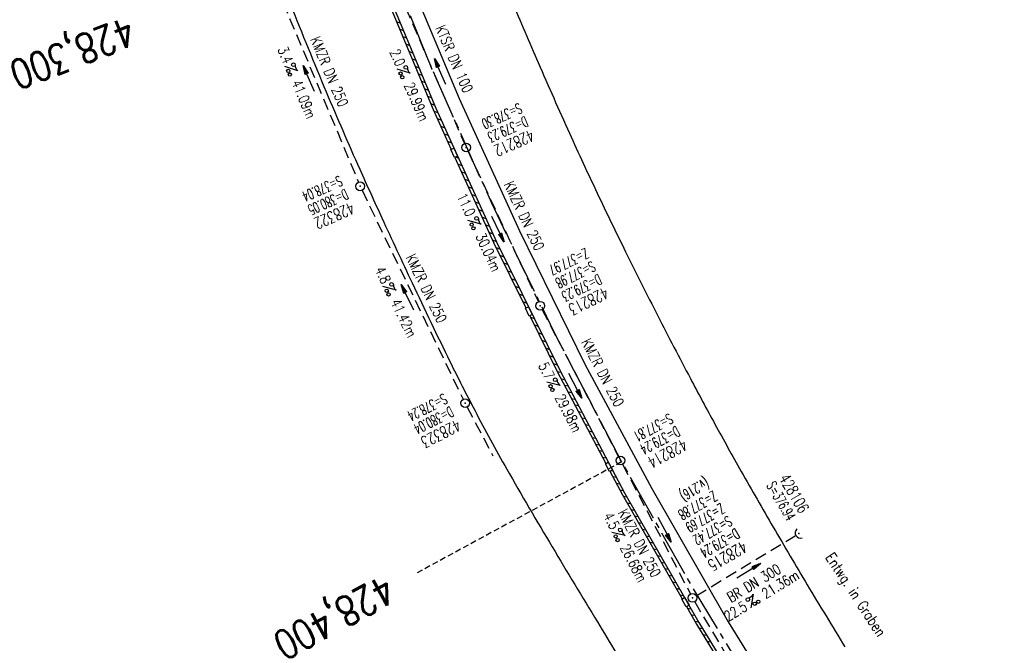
# Model space of a CAD drawing. Extents: x 450316 to 454644, y 428795 to 436505.
# Tile 13 of 256: x 452945 to 453114, y 429766 to 429873. Entities that reach past the tile are written whole.
import ezdxf
from ezdxf.enums import TextEntityAlignment as Align

# ---------------------------------------------------------------- set-up
doc = ezdxf.new("R2010")
doc.units = 0
doc.header["$LTSCALE"] = 2
doc.header["$MEASUREMENT"] = 0
for name, pattern in [('ACHSE', [5.5, 4, -0.5, 0.5, -0.5]), ('AUSGEZOGEN', [0]), ('GESTRICH-X2', [1.5, 1, -0.5]), ('GESTRICHELT', [0.75, 0.5, -0.25])]:
    doc.linetypes.add(name, pattern=pattern)
doc.layers.get('0').update_dxf_attribs({"linetype": 'CONTINUOUS'})
for name, color, linetype in [('ACHSETOP', 1, 'ACHSE'), ('FBR', 8, 'CONTINUOUS'), ('HEKTOM', 1, 'GESTRICHELT'), ('KANAL', 7, 'GESTRICH-X2'), ('PFEIL', 7, 'CONTINUOUS'), ('RINNE', 8, 'CONTINUOUS'), ('SCHACHTNR', 6, 'CONTINUOUS'), ('SCHRIFT', 7, 'AUSGEZOGEN'), ('SCHSYMBOL', 7, 'CONTINUOUS'), ('TEXTO', 4, 'CONTINUOUS'), ('TEXTU', 4, 'CONTINUOUS')]:
    doc.layers.add(name, color=color, linetype=linetype)
doc.styles.add('ROMANS', font='romans.shx', dxfattribs={"width": 0.8})

# ---------------------------------------------------------------- blocks, each defined once
blk = doc.blocks.new('40')
at = {"color": 0}
blk.add_arc((0.02, 0.31), 0.91, 192.5363, 347.4637, dxfattribs=at)
blk.add_point((0, 0), dxfattribs=at)
blk = doc.blocks.new('PROM')
blk.add_line((1.57, 1.82), (0.02, 0.02))
for centre, radius in [((0.32, 1.51), 0.317), ((0.94, 0.29), 0.283), ((1.64, 0.29), 0.283)]:
    blk.add_circle(centre, radius)
blk.add_arc((0.99, 2.68), 1.03, 239.1414, 303.3549)
blk = doc.blocks.new('PFEIL2')
at = {"color": 0}
for p, q in [((0.88, 0), (-2.4, -0.01)), ((0.88, -0.27), (0.88, 0.28)), ((0.88, 0.28), (2.43, 0.01)), ((0.91, 0.27), (0.88, 0.26)), ((0.97, 0.26), (0.88, 0.25)), ((1.02, 0.25), (0.88, 0.23)), ((1.07, 0.24), (0.88, 0.21)), ((1.13, 0.23), (0.88, 0.19)), ((1.18, 0.22), (0.88, 0.17)), ((1.24, 0.21), (0.88, 0.15)), ((1.29, 0.21), (0.88, 0.14)), ((1.34, 0.2), (0.88, 0.12)), ((1.4, 0.19), (0.88, 0.1)), ((1.45, 0.18), (0.88, 0.08)), ((1.51, 0.17), (0.88, 0.06)), ((1.56, 0.16), (0.88, 0.04)), ((1.61, 0.15), (0.88, 0.02)), ((1.67, 0.14), (0.88, 0.01)), ((1.72, 0.13), (0.88, -0.01)), ((1.78, 0.12), (0.88, -0.03)), ((1.83, 0.11), (0.88, -0.05)), ((1.88, 0.1), (0.88, -0.07)), ((1.94, 0.09), (0.88, -0.09)), ((2.05, 0.08), (0.88, -0.12)), ((1.99, 0.08), (0.88, -0.11)), ((2.1, 0.07), (0.88, -0.14)), ((2.15, 0.06), (0.88, -0.16)), ((2.21, 0.05), (0.88, -0.18)), ((2.26, 0.04), (0.88, -0.2)), ((2.32, 0.03), (0.88, -0.22)), ((2.37, 0.02), (0.88, -0.23)), ((2.42, 0.01), (0.88, -0.25)), ((2.43, 0.01), (0.88, -0.27))]:
    blk.add_line(p, q, dxfattribs=at)
blk = doc.blocks.new('GST')
at = {"color": 0}
blk.add_circle((0, 0), 0.75, dxfattribs=at)
blk.add_point((0, 0), dxfattribs=at)
blk = doc.blocks.new('10')
blk.add_blockref('GST', (0, 0))

msp = doc.modelspace()

# ---------------------------------------------------------------- linework, layer by layer
for points in [[(453019.73, 429850.8), (453020.35, 429849.43), (453019.81, 429849.19), (453019.2, 429850.56)], [(453032.53, 429823.54), (453033.2, 429822.19), (453032.67, 429821.93), (453032.01, 429823.28)], [(453046.27, 429796.82), (453046.99, 429795.5), (453046.48, 429795.22), (453045.76, 429796.54)], [(453059.38, 429773.51), (453060.14, 429772.22), (453059.64, 429771.92), (453058.88, 429773.22)]]:
    msp.add_lwpolyline(points, close=True)
at = {"layer": 'ACHSETOP', "flags": 128}
msp.add_lwpolyline([(452882.25, 430569.49), (452879.03, 430544.7), (452876.58, 430519.82), (452874.91, 430494.88), (452874.02, 430469.89), (452873.92, 430444.9), (452874.59, 430419.91), (452876.05, 430394.95), (452878.29, 430370.05), (452881.31, 430345.23), (452885.25, 430320.53), (452889.66, 430295.95), (452894.99, 430271.52), (452901.08, 430247.28), (452903.96, 430236.83), (452907.81, 430223.2), (452914.61, 430199.14), (452921.4, 430175.08), (452928.2, 430151.02), (452934.99, 430126.97), (452941.79, 430102.91), (452948.59, 430078.85), (452955.39, 430054.79), (452962.18, 430030.73), (452968.98, 430006.67), (452975.78, 429982.61), (452981.97, 429960.67), (452982.57, 429958.56), (452989.81, 429934.63), (452997.79, 429910.94), (453006.51, 429887.51), (453015.96, 429864.36), (453026.12, 429841.52), (453036.99, 429819.01), (453048.56, 429796.85), (453060.82, 429775.06), (453073.75, 429753.67), (453087.35, 429732.69), (453101.59, 429712.15), (453116.47, 429692.06), (453131.97, 429672.44), (453148.07, 429653.32), (453164.77, 429634.71), (453182.03, 429616.64), (453199.86, 429599.1), (453218.22, 429582.14), (453237.1, 429565.76), (453256.49, 429549.97), (453276.36, 429534.8), (453296.69, 429520.26), (453317.47, 429506.36), (453338.67, 429493.12), (453360.28, 429480.54), (453382.27, 429468.65), (453404.61, 429457.45), (453427.3, 429446.95), (453450.31, 429437.17), (453455.65, 429435.02), (453473.53, 429427.89), (453496.75, 429418.64), (453519.97, 429409.38), (453543.2, 429400.12), (453566.42, 429390.87), (453589.64, 429381.61), (453612.87, 429372.36), (453636.09, 429363.1), (453659.31, 429353.84), (453682.54, 429344.59), (453705.76, 429335.33), (453728.98, 429326.08), (453752.21, 429316.82), (453775.43, 429307.57), (453798.65, 429298.31), (453821.88, 429289.05), (453845.1, 429279.8), (453868.32, 429270.54), (453891.55, 429261.28), (453896.83, 429259.18), (453961.22, 429233.52, -0.000003), (453966.34, 429231.47, -0.000001), (453992.07, 429221.22, -0.003794), (454011.42, 429213.34, -0.001728), (454053.72, 429195.55, -0.007748), (454090.31, 429179.35, -0.005168), (454144.52, 429153.66, -0.006197), (454189.08, 429131.27, -0.006166), (454233.31, 429107.68, -0.005197), (454276.72, 429083.23, -0.005161), (454319.92, 429057.71, -0.004418), (454344.17, 429042.75, -0.003181), (454377.54, 429021.46, -0.001663), (454389.57, 429013.62)], format="xyb", dxfattribs=at)
at = {"layer": 'FBR', "flags": 128}
for points in [[(453276.71, 431178.63, -0.000118), (453287.06, 431188.26, -0.000276), (453291.49, 431192.36, -0.000001), (453311.41, 431210.82, -0.000243), (453311.47, 431210.88, -0.000468), (453320.71, 431219.4, 0.000406), (453331.34, 431229.21, 0.000197), (453340.22, 431237.43, -0.00015), (453349.11, 431245.64, -0.000461), (453368.01, 431263.09, 0.000541), (453384.11, 431277.95, 0.000242), (453392.43, 431285.66, -0.000279)], [(452982.36, 430022.41, 0.000099), (452986.6, 430007.43, 0.00045), (452988.51, 430000.7, -0.000179), (452993.34, 429983.74, -0.001026), (452995.98, 429974.4, 0.000761), (452999.52, 429961.81, 0.004954), (453002.19, 429952.73, 0.002983), (453006.86, 429937.73, 0.005874), (453011.21, 429924.57, 0.005241), (453016.41, 429909.94, 0.003663), (453021.06, 429897.57, 0.004242), (453025.25, 429886.94, 0.003142), (453029.66, 429876.21, 0.003136), (453034.22, 429865.51, 0.003859), (453039.58, 429853.39, 0.004498), (453044.36, 429843.07, 0.004072), (453049.25, 429832.95, 0.003723), (453054.77, 429821.97, 0.002908), (453060.38, 429811.19, 0.003972), (453064.59, 429803.35, 0.00351), (453069.12, 429795.22, 0.002954), (453074.62, 429785.63, 0.003102), (453080.47, 429775.72, 0.002854), (453086.95, 429765.03, 0.003811)], [(453087.6, 429763.99, 0.000211), (453099.52, 429745.25, 0.008073)]]:
    msp.add_lwpolyline(points, format="xyb", dxfattribs=at)
for points in [[(452958.85, 430051.24), (452973.17, 430000.39), (452985.61, 429956.45), (452992.21, 429934.76), (452996.38, 429922.08), (453003.71, 429901.49), (453011.7, 429880.75), (453020.65, 429859.36), (453030.98, 429836.58), (453042.26, 429813.67), (453053.73, 429792.29), (453066.89, 429769.33), (453080.35, 429747.57), (453085.99, 429738.92), (453097.58, 429721.76), (453107.99, 429706.98), (453108.52, 429705.95), (453111.07, 429702.47)], [(452962.16, 430023.18), (452969.19, 429998.31), (452976.65, 429971.98), (452983.1, 429949.55), (452989.73, 429928.39), (452997.2, 429906.57), (453006.71, 429881.48), (453016.62, 429857.67), (453027.05, 429834.68), (453037.92, 429812.64), (453049.12, 429791.44), (453061.85, 429769.23), (453072.97, 429751.01), (453076.15, 429746.03), (453088.77, 429726.82), (453101.78, 429708.27), (453109.18, 429698.08)]]:
    msp.add_lwpolyline(points, dxfattribs=at)
at = {"layer": 'FBR'}
msp.add_lwpolyline([(452991.62, 429875.57, 0.004972), (452997.78, 429860.48, 0.005601), (453003.54, 429847.2, 0.00279), (453007.35, 429838.8, 0.00209), (453012.54, 429827.64, 0.004195), (453019.05, 429814.11, 0.006692), (453023.31, 429805.72, 0.008159), (453028.81, 429795.63, 0.006038), (453036.63, 429782.22, 0.00089), (453044.39, 429769.34, 0.001066), (453050.9, 429758.61, 0.001075)], format="xyb", dxfattribs=at)
at = {"layer": 'HEKTOM'}
msp.add_line((453048.56, 429796.84), (453013.41, 429777.78), dxfattribs=at)
at = {"layer": 'KANAL'}
for p, q in [((452988, 429881.41), (453003.34, 429844.94)), ((453010.22, 429877.75), (453021.53, 429851.59)), ((453022.16, 429850.25), (453034.25, 429824.38)), ((453003.94, 429843.56), (453021.31, 429807.62)), ((453034.91, 429823.03), (453048.03, 429797.75)), ((453022.01, 429806.29), (453026.43, 429797.89)), ((453048.72, 429796.44), (453060.41, 429774.12)), ((453061.38, 429773.84), (453078.38, 429784.12)), ((453061.12, 429772.81), (453074.56, 429750.06))]:
    msp.add_line(p, q, dxfattribs=at)
at = {"layer": 'RINNE'}
for p, q in [((453009.88, 429872.56), (453010.52, 429872.31)), ((453010.41, 429871.28), (453011.06, 429871.03)), ((453010.94, 429870), (453011.59, 429869.75)), ((453011.48, 429868.72), (453012.12, 429868.47)), ((453012.01, 429867.44), (453012.66, 429867.19)), ((453012.54, 429866.16), (453013.19, 429865.91)), ((453013.08, 429864.88), (453013.72, 429864.63)), ((453013.61, 429863.6), (453014.26, 429863.35)), ((453014.14, 429862.32), (453014.79, 429862.07)), ((453014.67, 429861.04), (453015.32, 429860.78)), ((453015.21, 429859.76), (453015.85, 429859.5)), ((453015.74, 429858.48), (453016.39, 429858.22)), ((453016.29, 429857.19), (453016.95, 429856.93)), ((453016.88, 429855.89), (453017.54, 429855.63)), ((453017.47, 429854.58), (453018.14, 429854.32)), ((453018.06, 429853.28), (453018.73, 429853.02)), ((453018.65, 429851.98), (453019.32, 429851.72)), ((453019.24, 429850.67), (453019.36, 429850.63)), ((453020.04, 429849.29), (453020.5, 429849.11)), ((453020.43, 429848.07), (453021.09, 429847.81)), ((453021.02, 429846.76), (453021.69, 429846.5)), ((453021.61, 429845.46), (453022.28, 429845.2)), ((453022.2, 429844.16), (453022.87, 429843.9)), ((453022.79, 429842.85), (453023.46, 429842.59)), ((453023.38, 429841.55), (453024.05, 429841.29)), ((453023.98, 429840.25), (453024.64, 429839.99)), ((453024.57, 429838.94), (453025.23, 429838.68)), ((453025.16, 429837.64), (453025.83, 429837.38)), ((453025.75, 429836.34), (453026.42, 429836.08)), ((453026.34, 429835.03), (453027.01, 429834.77)), ((453026.97, 429833.72), (453027.66, 429833.45)), ((453027.63, 429832.39), (453028.32, 429832.12)), ((453028.28, 429831.06), (453028.97, 429830.79)), ((453028.94, 429829.73), (453029.63, 429829.46)), ((453029.59, 429828.4), (453030.28, 429828.13)), ((453030.25, 429827.07), (453030.94, 429826.81)), ((453030.9, 429825.75), (453031.59, 429825.48)), ((453031.56, 429824.42), (453032.25, 429824.15)), ((453032.87, 429821.76), (453033.56, 429821.49)), ((453033.52, 429820.43), (453034.21, 429820.17)), ((453034.18, 429819.11), (453034.87, 429818.84)), ((453034.83, 429817.78), (453035.52, 429817.51)), ((453035.49, 429816.45), (453036.18, 429816.18)), ((453036.14, 429815.12), (453036.83, 429814.85)), ((453036.8, 429813.79), (453037.49, 429813.52)), ((453037.48, 429812.41), (453038.1, 429812.3)), ((453038.15, 429811.14), (453038.78, 429811.03)), ((453038.74, 429810.02), (453039.37, 429809.91)), ((453039.34, 429808.9), (453039.96, 429808.78)), ((453039.93, 429807.77), (453040.55, 429807.66)), ((453040.52, 429806.65), (453041.15, 429806.54)), ((453041.11, 429805.53), (453041.74, 429805.42)), ((453041.71, 429804.41), (453042.33, 429804.3)), ((453042.3, 429803.29), (453042.92, 429803.18)), ((453042.89, 429802.17), (453043.52, 429802.05)), ((453043.48, 429801.04), (453044.11, 429800.93)), ((453044.08, 429799.92), (453044.7, 429799.81)), ((453044.67, 429798.8), (453045.29, 429798.69)), ((453045.26, 429797.68), (453045.89, 429797.57)), ((453046.76, 429795.38), (453047.07, 429795.33)), ((453047.04, 429794.32), (453047.66, 429794.2)), ((453047.63, 429793.19), (453048.26, 429793.08)), ((453048.23, 429792.07), (453048.85, 429791.96)), ((453048.83, 429790.95), (453049.47, 429790.83)), ((453049.48, 429789.82), (453050.12, 429789.7)), ((453050.13, 429788.69), (453050.77, 429788.57)), ((453050.77, 429787.55), (453051.42, 429787.44)), ((453051.42, 429786.42), (453052.06, 429786.31)), ((453052.07, 429785.29), (453052.71, 429785.18)), ((453052.72, 429784.16), (453053.36, 429784.05)), ((453053.37, 429783.03), (453054.01, 429782.91)), ((453054.02, 429781.9), (453054.66, 429781.78)), ((453054.66, 429780.77), (453055.31, 429780.65)), ((453055.31, 429779.63), (453055.95, 429779.52)), ((453055.96, 429778.5), (453056.6, 429778.39)), ((453056.61, 429777.37), (453057.25, 429777.26)), ((453057.26, 429776.24), (453057.9, 429776.13)), ((453057.9, 429775.11), (453058.55, 429774.99)), ((453058.55, 429773.98), (453059.19, 429773.86)), ((453059.85, 429771.71), (453060.49, 429771.6)), ((453060.5, 429770.58), (453061.14, 429770.47)), ((453061.15, 429769.45), (453061.79, 429769.34)), ((453061.82, 429768.31), (453062.48, 429768.2)), ((453062.52, 429767.17), (453063.17, 429767.06)), ((453063.21, 429766.03), (453063.87, 429765.92))]:
    msp.add_line(p, q, dxfattribs=at)
for points in [[(452962.16, 430023.18), (452969.19, 429998.31), (452976.65, 429971.98), (452983.1, 429949.55), (452989.73, 429928.39), (452997.2, 429906.57), (453006.71, 429881.48), (453016.62, 429857.67), (453027.05, 429834.68), (453037.92, 429812.64), (453049.12, 429791.44), (453061.85, 429769.23), (453072.97, 429751.01), (453076.15, 429746.03), (453088.77, 429726.82), (453101.78, 429708.27), (453109.18, 429698.08)], [(453008.08, 429876.87), (453016.16, 429857.47), (453019.28, 429850.59)], [(453019.9, 429849.22), (453026.6, 429834.47), (453032.09, 429823.33)], [(453032.76, 429821.98), (453037.48, 429812.41)], [(453037.48, 429812.41), (453045.84, 429796.59)], [(453046.54, 429795.26), (453048.68, 429791.2), (453058.95, 429773.28)], [(453059.7, 429771.98), (453061.42, 429768.97), (453072.55, 429750.74), (453073.44, 429749.35)]]:
    msp.add_lwpolyline(points, dxfattribs=at)

# ---------------------------------------------------------------- block references
for p, rotation in [((453021.84, 429850.92), 294.1459000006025), ((453034.57, 429823.71), 296.297600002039), ((453048.37, 429797.09), 298.4446999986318), ((453060.74, 429773.46), 300.3534000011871)]:
    msp.add_blockref('GST', p, dxfattribs=dict(rotation=rotation))
at = {"layer": 'PFEIL'}
for p, rotation in [((453017.34, 429863.98), 113.4532), ((452994.74, 429862.79), 112.8044), ((453027.3, 429836.89), 295.0647), ((453011.73, 429825.16), 115.801), ((453040.58, 429809.94), 297.4044), ((453055.95, 429785.18), 297.6408), ((453070.4, 429778.12), 31.1492)]:
    msp.add_blockref('PFEIL2', p, dxfattribs=dict(at, rotation=rotation))
at = {"layer": 'SCHSYMBOL'}
for name, p, rotation in [('10', (453003.62, 429844.24), 294.0511), ('10', (453021.65, 429806.95), 296.9481), ('40', (453079.02, 429784.51), 300.3315999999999)]:
    msp.add_blockref(name, p, dxfattribs=dict(at, rotation=rotation))
at = {"layer": 'TEXTU'}
for p, rotation in [((452990.62, 429864.85), 292.8044), ((453009.93, 429864.39), 293.4532), ((453022.12, 429838.38), 295.0647), ((453007.51, 429827), 295.801), ((453035.66, 429810.56), 297.4044), ((453046.84, 429784.73), 297.6408), ((453070.78, 429771.71), 31.1492)]:
    msp.add_blockref('PROM', p, dxfattribs=dict(at, rotation=rotation))

# ---------------------------------------------------------------- texts
at = {"layer": 'HEKTOM', "style": 'ROMANS', "width": 0.8}
for s, rotation, p in [('428,300', 201.3044, (452963.69, 429873.5)), ('428,400', 208.4664, (453007.81, 429777.59))]:
    msp.add_text(s, height=5, rotation=rotation, dxfattribs=at).set_placement(p)
at = {"layer": 'SCHACHTNR', "style": 'ROMANS'}
for s, height, rotation, width, p in [('S=378.30', 1.8, 204.1459, 0.6, (453030.92, 429858.61)), ('D=379.23', 1.8, 204.1459, 0.6, (453031.95, 429856.33)), ('428212', 2, 204.1459, 0.7, (453032.98, 429854.05)), ('S=378.04', 1.8, 204.0511, 0.6, (453000.03, 429846.12)), ('D=380.05', 1.8, 204.0511, 0.6, (453001.06, 429843.84)), ('428322', 2, 204.0511, 0.7, (453002.06, 429841.56)), ('Z=377.97', 1.8, 206.2977, 0.6, (453042.33, 429833.69)), ('S=377.98', 1.8, 206.2977, 0.6, (453043.46, 429831.44)), ('D=379.23', 1.8, 206.2977, 0.6, (453044.55, 429829.19)), ('428213', 2, 206.2977, 0.7, (453045.68, 429826.97)), ('S=378.24', 1.8, 206.9481, 0.6, (453017.97, 429808.66)), ('D=380.04', 1.8, 206.9481, 0.6, (453019.09, 429806.44)), ('428323', 2, 206.9481, 0.7, (453020.25, 429804.22)), ('S=377.81', 1.8, 208.4447, 0.6, (453056.73, 429805.26)), ('D=379.24', 1.8, 208.4447, 0.6, (453057.92, 429803.07)), ('428214', 2, 208.4447, 0.7, (453059.14, 429800.88)), ('(v.216)', 1.8, 210.3534, 0.6, (453062.9, 429794.22)), ('S=376.94', 1.8, 300.3316, 0.6, (453073.37, 429792.79)), ('428106', 2, 300.3316, 0.7, (453075.53, 429794.04)), ('Z=377.88', 1.8, 210.3534, 0.6, (453064.31, 429791.96)), ('Z=377.69', 1.8, 210.3534, 0.6, (453065.59, 429789.8)), ('S=377.42', 1.8, 210.3534, 0.6, (453066.84, 429787.64)), ('D=379.24', 1.8, 210.3534, 0.6, (453068.12, 429785.49)), ('428215', 2, 210.3534, 0.7, (453069.37, 429783.33))]:
    msp.add_text(s, height=height, rotation=rotation, dxfattribs=dict(at, width=width)).set_placement(p)
at = {"layer": 'SCHRIFT', "style": 'ROMANS', "width": 0.8}
msp.add_text('Entwg. in Graben', height=1.8, rotation=303.35, dxfattribs=at).set_placement((453083.5, 429780.46))
at = {"layer": 'TEXTO', "style": 'ROMANS', "width": 0.75}
for s, rotation, p in [('KTSR DN 100', 293.4532, (453018.96, 429865.81)), ('KMZR DN 250', 292.8044, (452997.49, 429863.62)), ('KMZR DN 250', 295.0647, (453031, 429838.81)), ('KMZR DN 250', 295.801, (453014.19, 429826.31)), ('KMZR DN 250', 297.4044, (453044.52, 429811.8)), ('KMZR DN 250', 297.6408, (453050.83, 429782.48)), ('BR DN 300', 31.1492, (453071.75, 429775.24))]:
    msp.add_text(s, height=1.8, rotation=rotation, dxfattribs=at).set_placement(p, align=Align.CENTER)
at = {"layer": 'TEXTU', "style": 'ROMANS', "width": 0.75}
for s, rotation, p in [('3.4', 292.8044, (452989.38, 429867.81)), ('2.0', 293.4532, (453008.65, 429867.35)), ('41.09m', 292.8044, (452991.78, 429862.09)), ('29.99m', 293.4532, (453011.12, 429861.63)), ('11.0', 295.0647, (453020.17, 429842.53)), ('30.04m', 295.0647, (453023.39, 429835.66)), ('4.8', 295.801, (453006.09, 429829.91)), ('41.42m', 295.801, (453008.81, 429824.31)), ('5.7', 297.4044, (453034.18, 429813.4)), ('29.98m', 297.4044, (453037.05, 429807.9)), ('4.5', 297.6408, (453045.36, 429787.59)), ('26.68m', 297.6408, (453048.23, 429782.09)), ('21.36m', 31.1492, (453073.34, 429773.26)), ('22.5', 31.1492, (453066.87, 429769.35))]:
    msp.add_text(s, height=1.8, rotation=rotation, dxfattribs=at).set_placement(p)

doc.saveas('drawing.dxf')
